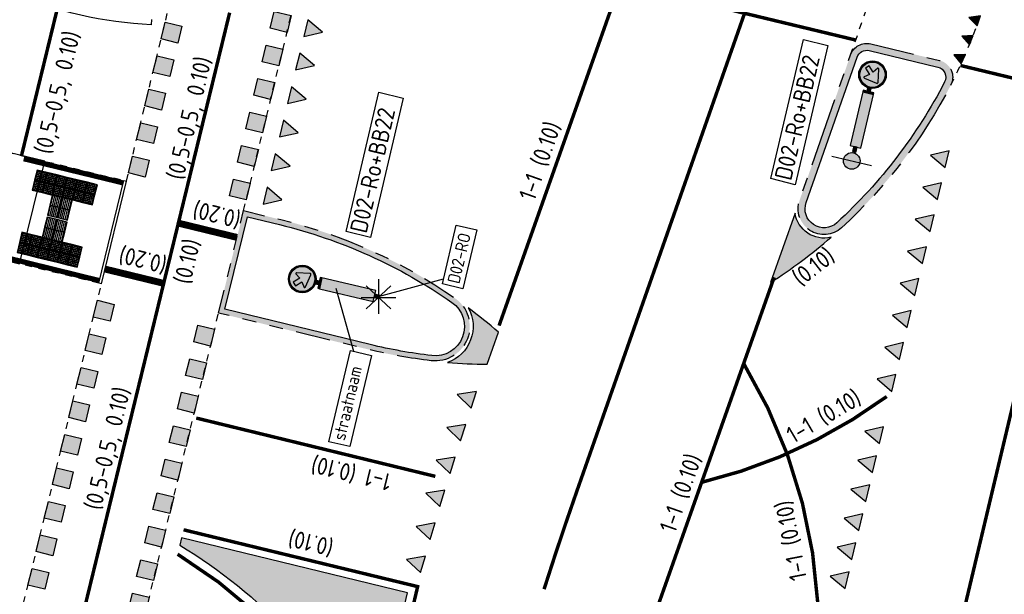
# Model space of a CAD drawing. Header units: metres. Extents: x 116958 to 118326, y 475500 to 477904.
# Tile 93 of 256: x 117500 to 117528, y 476384 to 476401. Entities that reach past the tile are written whole.
import ezdxf

# ---------------------------------------------------------------- set-up
doc = ezdxf.new("R2010")
doc.units = ezdxf.units.M
doc.header["$LTSCALE"] = 0.2
for name, pattern in [('200-03-03', [3, 1.5, -1.5]), ('200-05-05', [5, 2.5, -2.5]), ('200-1-1', [10, 5, -5]), ('200-1-3', [20, 5, -15]), ('MATGRENS', [2, 1, -1]), ('VH-TROTTOIRBAND_130-150', [15, 5, -2, 2, -2, 2, -2]), ('VH-TROTTOIRBAND_180-200', [20, 10, -2, 2, -2, 2, -2])]:
    doc.linetypes.add(name, pattern=pattern)
doc.layers.get('0').update_dxf_attribs({"color": 6})
for name, color, linetype in [('B-WE-IE-MEUBILAIR_WEGMEUBILAIR_LICHTMAST-G', 252, 'Continuous'), ('B-WE-IE-MEUBILAIR_WEGMEUBILAIR_VERKEERSBORD-G', 252, 'Continuous'), ('B-WE-VH-KANTOPSLUITING_TROTTOIRBAND_130X150_250-G', 252, 'Continuous'), ('N-WE-IE-MEUBILAIR_WEGMEUBILAIR_LICHTMAST-G', 2, 'Continuous'), ('N-WE-IE-MEUBILAIR_WEGMEUBILAIR_VERKEERSBORD-G', 7, 'Continuous'), ('N-WE-VH-GOOT_TEGEL-150', 251, 'Continuous'), ('N-WE-VH-KANTOPSLUITING_ACHTERKANTBAND-G', 251, 'Continuous'), ('N-WE-VH-KANTOPSLUITING_OPSLUITBAND_80X200-G', 251, 'Continuous'), ('N-WE-VH-KANTOPSLUITING_TROTTOIRBAND_130 150-WIT', 251, 'VH-TROTTOIRBAND_130-150'), ('N-WE-VH-KANTOPSLUITING_TROTTOIRBAND_180 200-WIT', 251, 'VH-TROTTOIRBAND_180-200'), ('N-WE-VH-KANTVERHARDING_TEGEL_GELEIDETEGEL', 1, 'Continuous'), ('N-WE-VH-KANTVERHARDING_TEGEL_NOPPENTEGEL', 1, 'Continuous'), ('N-WE-VH-MATERIAALGRENS-G', 251, 'MATGRENS'), ('N-WE-VW-MARKERING_DWARS_DRIEHOEK_3030-G', 1, 'Continuous'), ('N-WE-VW-MARKERING_DWARS_DRIEHOEK_5050-S', 1, 'Continuous'), ('N-WE-VW-MARKERING_DWARS_OVERSTEEK_BLOKSTREEP50-G', 1, 'Continuous'), ('N-WE-VW-MARKERING_DWARS_OVERSTEEK_VOETGANGERS-G', 1, '200-03-03'), ('N-WE-VW-MARKERING_DWARS_STOPSTREEP_020-G', 1, 'Continuous'), ('N-WE-VW-MARKERING_LANGS_STREEP_050_050_010-G', 1, '200-05-05'), ('N-WE-VW-MARKERING_LANGS_STREEP_100_100_010-G', 1, '200-1-1'), ('N-WE-VW-MARKERING_LANGS_STREEP_100_300_010-G', 1, '200-1-3'), ('N-WE-VW-MARKERING_LANGS_STREEP_GETROKKEN_010-G', 1, 'Continuous'), ('N-WE-VW-MARKERING_LANGS_STREEP_GETROKKEN_3X010-G', 1, 'Continuous'), ('N-WE-VW-MARKERING_TEKST-G', 7, 'Continuous'), ('N-WE-VW-MARKERING_VLAKKEN-V', 1, 'Continuous'), ('to-xx-bibcontour', 7, 'Continuous'), ('to-xx-bibkleur', 7, 'Continuous')]:
    doc.layers.add(name, color=color, linetype=linetype)
doc.styles.get("Standard").update_dxf_attribs({"font": 'isocp.shx'})

# ---------------------------------------------------------------- blocks, each defined once
blk = doc.blocks.new('blind_oud')
blk.add_lwpolyline([(9.925443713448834e-13, -8.32399253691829e-13), (-0.3000000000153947, -8.32434165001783e-13), (-0.2999999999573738, -0.3000000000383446), (5.902772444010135e-11, -0.3000000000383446)], close=True)
at = {"color": 8}
for centre in [(-0.2750000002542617, -0.02500000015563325), (-0.2750000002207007, -0.07500000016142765), (-0.2750000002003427, -0.1250000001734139), (-0.2750000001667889, -0.1750000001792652), (-0.2750000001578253, -0.2250000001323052), (-0.275000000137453, -0.2750000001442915), (-0.2250000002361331, -0.02500000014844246), (-0.2250000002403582, -0.07500000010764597), (-0.2250000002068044, -0.1250000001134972), (-0.2250000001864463, -0.1750000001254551), (-0.2250000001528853, -0.2250000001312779), (-0.2250000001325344, -0.2750000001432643), (-0.1750000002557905, -0.02500000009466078), (-0.1750000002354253, -0.0750000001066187), (-0.1750000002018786, -0.1250000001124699), (-0.1750000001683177, -0.1750000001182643), (-0.1750000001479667, -0.2250000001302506), (-0.175000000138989, -0.2750000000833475), (-0.1250000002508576, -0.02500000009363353), (-0.1250000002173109, -0.0750000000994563), (-0.1250000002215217, -0.1250000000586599), (-0.1250000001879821, -0.1750000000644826), (-0.1250000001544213, -0.2250000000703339), (-0.1250000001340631, -0.2750000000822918), (-0.07500000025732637, -0.0250000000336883), (-0.07500000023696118, -0.07500000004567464), (-0.07500000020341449, -0.1250000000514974), (-0.07500000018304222, -0.1750000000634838), (-0.0750000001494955, -0.2250000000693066), (-0.0750000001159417, -0.2750000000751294), (-0.02500000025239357, -0.02500000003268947), (-0.02500000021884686, -0.07500000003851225), (-0.02500000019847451, -0.1250000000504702), (-0.02500000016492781, -0.175000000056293), (-0.02500000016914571, -0.2250000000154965), (-0.02500000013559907, -0.2750000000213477)]:
    blk.add_circle(centre, 0.0125, dxfattribs=at)
blk = doc.blocks.new('blinden geleidetegel')
blk.add_lwpolyline([(0, 0), (-0.3000000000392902, 1.455191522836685e-10), (-0.300000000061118, -0.299999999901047), (1.455191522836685e-11, -0.3000000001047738)], close=True)
at = {"color": 41}
for points in [[(-0.275000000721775, -0.3000000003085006), (-0.2750000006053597, 2.328306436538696e-10)], [(-0.2250000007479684, -0.3000000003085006), (-0.2250000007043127, 2.037268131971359e-10)], [(-0.1750000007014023, -0.3000000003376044), (-0.1750000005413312, 2.037268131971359e-10)], [(-0.1250000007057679, -0.3000000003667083), (-0.1250000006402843, 2.037268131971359e-10)], [(-0.07500000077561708, -0.3000000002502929), (-0.07500000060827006, 2.037268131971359e-10)], [(-0.02500000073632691, -0.3000000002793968), (-0.02500000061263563, 1.746229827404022e-10)]]:
    blk.add_lwpolyline(points, dxfattribs=at)
blk = doc.blocks.new('Haaitnd')
blk.add_lwpolyline([(500, 0), (0, 0), (250, -500), (500, 0)])
blk.add_solid([(0, 0), (500, 0), (250, -500)])
blk = doc.blocks.new('CELQ211865')
for p, q in [((0.3540000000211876, -0.3358633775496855), (-0.3539999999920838, 0.3358633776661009)), ((0.3540000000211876, 0.3358633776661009), (-0.3539999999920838, -0.3358633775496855)), ((-0.0009999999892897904, 0.5256166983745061), (0, -0.4743833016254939)), ((-0.5, 0), (0.5, 0))]:
    blk.add_line(p, q)
blk = doc.blocks.new('Blok500')
blk.add_lwpolyline([(0, 500), (500, 500), (500, 0), (0, 0), (0, 500)])
blk.add_solid([(0, 500), (500, 500), (0, 0), (500, 0)])
blk = doc.blocks.new('Symblm')
h = blk.add_hatch(color=256)
edge = h.paths.add_edge_path()
edge.add_arc((0, 0), 241.1167899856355, 0, 360)
blk.add_line((-590.4664000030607, 0), (590.4664000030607, 0))
blk.add_circle((0, 0), 241.1167899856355)
blk = doc.blocks.new('D02ro_BB22')
at = {"layer": 'to-xx-bibkleur'}
h = blk.add_hatch(color=150, dxfattribs=at)
h.dxf.hatch_style = 1
h.paths.add_polyline_path([(0.2000096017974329, 1.149910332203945, 1), (-0.1999903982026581, 1.149910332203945, 1)])
h.paths.add_polyline_path([(-0.1899903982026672, 1.149910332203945, -1), (0.190009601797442, 1.149910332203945, -1)], flags=16)
h.paths.add_polyline_path([(-0.1833237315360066, 1.149910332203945, -1), (0.1833429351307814, 1.149910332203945, -1)], flags=0)
h.paths.add_polyline_path([(-0.01866428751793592, 1.005610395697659), (-0.01866428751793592, 1.132804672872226, 0.2226689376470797), (-0.04935049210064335, 1.182804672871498), (-0.03917649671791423, 1.140043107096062), (-0.03944257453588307, 1.137033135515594), (-0.04085942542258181, 1.134731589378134), (-0.04227627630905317, 1.132430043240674), (-0.04714544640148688, 1.132253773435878), (-0.1342483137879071, 1.19698322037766), (-0.1369922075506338, 1.200259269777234), (-0.1374345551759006, 1.202118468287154), (-0.1369922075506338, 1.203977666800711), (-0.1342483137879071, 1.207253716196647), (-0.04714544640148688, 1.271983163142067), (-0.04227627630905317, 1.271806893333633), (-0.04085942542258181, 1.269505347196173), (-0.03944257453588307, 1.267203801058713), (-0.03917649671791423, 1.264193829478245), (-0.04935049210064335, 1.221432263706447, -0.2812638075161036), (0.0006495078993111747, 1.186690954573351, -0.2812638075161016), (0.0506495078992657, 1.221432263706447), (0.04047551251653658, 1.264193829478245), (0.04074159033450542, 1.267203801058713), (0.04215844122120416, 1.269505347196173), (0.04357529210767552, 1.271806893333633), (0.04844446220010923, 1.271983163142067), (0.1355473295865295, 1.207253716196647), (0.1382912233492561, 1.203977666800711), (0.138733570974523, 1.202118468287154), (0.1382912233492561, 1.200259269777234), (0.1355473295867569, 1.19698322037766), (0.04844446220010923, 1.132253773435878), (0.04357529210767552, 1.132430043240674), (0.04215844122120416, 1.134731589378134), (0.04074159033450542, 1.137033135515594), (0.04047551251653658, 1.140043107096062), (0.0506495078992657, 1.182804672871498, 0.2226689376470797), (0.01996330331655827, 1.132804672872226), (0.01996330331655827, 1.005610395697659)], flags=0)
h = blk.add_hatch(color=255, dxfattribs=at)
h.paths.add_polyline_path([(-0.1121730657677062, 1.093688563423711), (-0.1121644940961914, 1.088958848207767), (-0.1121559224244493, 1.084229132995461), (-0.1053869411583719, 1.077484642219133), (-0.1013304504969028, 1.076140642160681), (0.08656803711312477, 1.042697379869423), (0.09467612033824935, 1.042712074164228), (0.1006814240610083, 1.045728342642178), (0.1036969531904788, 1.051734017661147), (0.103710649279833, 1.05984210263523), (0.070244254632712, 1.247736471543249), (0.06889975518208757, 1.251792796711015), (0.0621544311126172, 1.25856094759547), (0.05742471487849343, 1.258568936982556), (0.05269499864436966, 1.258576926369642), (0.002576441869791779, 1.188391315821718), (-0.07455331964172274, 1.26553544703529), (-0.1191472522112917, 1.220936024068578), (-0.0419936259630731, 1.143815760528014)], flags=0)
edge = h.paths.add_edge_path(flags=16)
edge.add_arc((9.601797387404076e-06, 1.149999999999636), 0.1831505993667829, 0, 360)
edge = h.paths.add_edge_path()
edge.add_arc((9.601797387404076e-06, 1.149999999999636), 0.1902285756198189, 0, 360)
h = blk.add_hatch(color=150, dxfattribs=at)
h.dxf.hatch_style = 1
h.paths.add_polyline_path([(-0.1831409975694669, 1.149999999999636, 1), (0.1831602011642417, 1.149999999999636, 1)])
h.paths.add_polyline_path([(0.103710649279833, 1.05984210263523), (0.1036969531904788, 1.051734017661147), (0.1006814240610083, 1.045728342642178), (0.09467612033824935, 1.042712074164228), (0.08656803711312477, 1.042697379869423), (-0.1013304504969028, 1.076140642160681), (-0.1053869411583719, 1.077484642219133), (-0.1121559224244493, 1.084229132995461), (-0.1121644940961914, 1.088958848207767), (-0.1121730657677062, 1.093688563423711), (-0.0419936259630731, 1.143815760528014), (-0.1191472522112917, 1.220936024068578), (-0.07455331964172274, 1.26553544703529), (0.002576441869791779, 1.188391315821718), (0.05269499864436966, 1.258576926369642), (0.05742471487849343, 1.258568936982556), (0.0621544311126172, 1.25856094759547), (0.06889975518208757, 1.251792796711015), (0.070244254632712, 1.247736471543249)], flags=16)
for color, points in [(250, [(-0.0800109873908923, 0.874999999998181), (0.07998901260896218, 0.874999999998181), (0.07998901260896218, 0.8999999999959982), (-0.0800109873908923, 0.8999999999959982)]), (50, [(-0.0800109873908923, 0.07500000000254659), (0.07998901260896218, 0.07500000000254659), (0.07998901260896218, 0.874999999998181), (-0.0800109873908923, 0.874999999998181)]), (253, [(-0.02501098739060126, 0.8999999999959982), (0.02503019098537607, 0.8999999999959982), (0.02503019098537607, 0.9499999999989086), (-0.02501098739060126, 0.9499999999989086)]), (253, [(-0.02501098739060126, 1.818989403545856e-12), (0.02498901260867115, 1.818989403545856e-12), (0.02498901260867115, 0.07500000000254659), (-0.02501098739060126, 0.07500000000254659)])]:
    blk.add_hatch(color=color, dxfattribs=at).paths.add_polyline_path(points)
at = {"layer": 'to-xx-bibcontour', "color": 7}
for points in [[(-0.1121730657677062, 1.093688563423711), (-0.1121644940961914, 1.088958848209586), (-0.1121559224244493, 1.084229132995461), (-0.1053869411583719, 1.077484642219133), (-0.1013304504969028, 1.076140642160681), (0.08656803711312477, 1.042697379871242), (0.09467612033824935, 1.042712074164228), (0.1006814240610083, 1.045728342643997), (0.1036969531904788, 1.051734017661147), (0.103710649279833, 1.059842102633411), (0.070244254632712, 1.247736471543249), (0.06889975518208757, 1.251792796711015), (0.0621544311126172, 1.25856094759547), (0.05742471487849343, 1.258568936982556), (0.05269499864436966, 1.258576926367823), (0.002576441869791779, 1.188391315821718), (-0.07455331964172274, 1.26553544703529), (-0.1191472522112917, 1.220936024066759), (-0.0419936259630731, 1.143815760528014)], [(-0.0800109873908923, 0.874999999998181), (0.07998901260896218, 0.874999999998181), (0.07998901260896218, 0.8999999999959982), (-0.0800109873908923, 0.8999999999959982)], [(-0.0800109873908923, 0.07500000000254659), (0.07998901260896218, 0.07500000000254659), (0.07998901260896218, 0.874999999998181), (-0.0800109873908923, 0.874999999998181)], [(-0.02501098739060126, 0.8999999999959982), (0.02503019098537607, 0.8999999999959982), (0.02503019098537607, 0.9499999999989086), (-0.02501098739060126, 0.9499999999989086)], [(-0.02501098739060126, 1.818989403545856e-12), (0.02498901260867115, 1.818989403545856e-12), (0.02498901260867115, 0.07500000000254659), (-0.02501098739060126, 0.07500000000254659)]]:
    blk.add_lwpolyline(points, close=True, dxfattribs=at)
for radius in [0.2, 0.1902285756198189, 0.1831505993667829]:
    blk.add_circle((9.601797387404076e-06, 1.149999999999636), radius, dxfattribs=at)
at = {"layer": 'to-xx-bibkleur', "color": 255}
blk.add_lwpolyline([(-0.1121730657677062, 1.093688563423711), (-0.1121644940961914, 1.088958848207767), (-0.1121559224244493, 1.084229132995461), (-0.1053869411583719, 1.077484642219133), (-0.1013304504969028, 1.076140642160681), (0.08656803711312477, 1.042697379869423), (0.09467612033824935, 1.042712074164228), (0.1006814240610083, 1.045728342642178), (0.1036969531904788, 1.051734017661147), (0.103710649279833, 1.05984210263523), (0.070244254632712, 1.247736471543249), (0.06889975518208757, 1.251792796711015), (0.0621544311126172, 1.25856094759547), (0.05742471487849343, 1.258568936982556), (0.05269499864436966, 1.258576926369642), (0.002576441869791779, 1.188391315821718), (-0.07455331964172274, 1.26553544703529), (-0.1191472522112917, 1.220936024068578), (-0.0419936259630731, 1.143815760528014)], close=True, dxfattribs=at)
at = {"layer": 'to-xx-bibkleur', "color": 250}
for points in [[(-0.0800109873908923, 0.874999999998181), (0.07998901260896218, 0.874999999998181), (0.07998901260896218, 0.8999999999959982), (-0.0800109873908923, 0.8999999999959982)], [(-0.0800109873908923, 0.07500000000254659), (0.07998901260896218, 0.07500000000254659), (0.07998901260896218, 0.874999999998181), (-0.0800109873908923, 0.874999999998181)], [(-0.02501098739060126, 0.8999999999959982), (0.02503019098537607, 0.8999999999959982), (0.02503019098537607, 0.9499999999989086), (-0.02501098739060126, 0.9499999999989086)], [(-0.02501098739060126, 1.818989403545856e-12), (0.02498901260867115, 1.818989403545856e-12), (0.02498901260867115, 0.07500000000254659), (-0.02501098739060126, 0.07500000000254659)]]:
    blk.add_lwpolyline(points, close=True, dxfattribs=at)
at = {"layer": 'to-xx-bibkleur', "color": 150}
blk.add_circle((9.601797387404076e-06, 1.149999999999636), 0.2, dxfattribs=at)
at = {"layer": 'to-xx-bibkleur', "color": 255}
for radius in [0.1902285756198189, 0.1831505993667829]:
    blk.add_circle((9.601797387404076e-06, 1.149999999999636), radius, dxfattribs=at)

msp = doc.modelspace()

# ---------------------------------------------------------------- hatches: boundary and pattern name
at = {"layer": 'N-WE-VH-KANTOPSLUITING_ACHTERKANTBAND-G'}
h = msp.add_hatch(color=252, dxfattribs=at)
h.dxf.hatch_style = 1
edge = h.paths.add_edge_path()
edge.add_line((117522.3705739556, 476395.3462604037), (117522.5592977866, 476395.2800537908))
edge.add_line((117522.5592977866, 476395.2800537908), (117524.0369407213, 476399.4921169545))
edge.add_arc((117524.320026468, 476399.3928070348), 0.3000000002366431, 76.43659351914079, 160.6685096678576, ccw=False)
edge.add_line((117524.3903828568, 476399.6844403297), (117526.3772679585, 476399.205105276))
edge.add_line((117526.3772679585, 476399.205105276), (117526.4241869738, 476399.3995239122))
edge.add_line((117526.4241869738, 476399.3995239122), (117524.4372871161, 476399.8788625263))
edge.add_arc((117524.3200264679, 476399.3928070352), 0.4999999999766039, 76.4365934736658, 160.6685097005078)
edge.add_line((117523.8482168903, 476399.5583235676), (117522.3705739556, 476395.3462604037))
h = msp.add_hatch(color=252, dxfattribs=at)
h.dxf.hatch_style = 1
edge = h.paths.add_edge_path()
edge.add_arc((117523.078288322, 476395.0979856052), 0.5499999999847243, 160.6685096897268, 312.5864181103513, ccw=False)
edge.add_line((117522.5592977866, 476395.2800537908), (117522.3705739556, 476395.3462604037))
edge.add_arc((117523.078288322, 476395.0979856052), 0.7500000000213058, 160.6685096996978, 312.5864181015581)
edge.add_arc((117513.4352925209, 476405.5896552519), 14.99999999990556, 312.5864181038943, 332.5853721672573)
edge.add_arc((117526.3069115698, 476398.9134719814), 0.4999999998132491, 332.5853721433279, 436.4365935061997)
edge.add_line((117526.4241722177, 476399.3995274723), (117526.3772679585, 476399.205105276))
edge.add_arc((117526.3069115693, 476398.9134719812), 0.3000000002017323, -27.414627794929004, 76.43659343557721, ccw=False)
edge.add_arc((117513.435292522, 476405.5896552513), 14.79999999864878, 312.58641810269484, 332.58537216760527, ccw=False)
at = {"layer": 'N-WE-VH-KANTOPSLUITING_TROTTOIRBAND_130 150-WIT'}
h = msp.add_hatch(color=252, dxfattribs=at)
h.dxf.hatch_style = 1
edge = h.paths.add_edge_path()
edge.add_line((117507.3334991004, 476394.7829240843), (117506.2542805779, 476395.045223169))
edge.add_line((117506.2542805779, 476395.045223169), (117505.5306257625, 476392.07445598))
edge.add_line((117505.5306257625, 476392.07445598), (117509.8929319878, 476391.0139329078))
edge.add_arc((117513.4352925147, 476405.5896552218), 14.99999996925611, 256.3401444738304, 263.3246303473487)
edge.add_arc((117511.8078795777, 476391.6845652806), 0.9999999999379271, 263.324630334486, 415.0656162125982)
edge.add_arc((117503.7909482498, 476380.2072479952), 14.99999999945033, 55.06561621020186, 76.33939635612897)
edge = h.paths.add_edge_path(flags=16)
edge.add_line((117509.9283555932, 476391.1596901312), (117505.711804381, 476392.1844451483))
edge.add_line((117505.711804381, 476392.1844451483), (117506.3645366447, 476394.8640591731))
edge.add_line((117506.3645366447, 476394.8640591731), (117507.2980735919, 476394.6371673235))
edge.add_arc((117503.7909482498, 476380.2072479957), 14.84999999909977, 55.06561620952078, 76.33939635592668, ccw=False)
edge.add_arc((117511.8078795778, 476391.6845652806), 0.849999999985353, -96.67536967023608, 55.06561621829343, ccw=False)
edge.add_arc((117513.4352925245, 476405.5896552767), 14.85000002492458, 256.3401444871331, 263.3246303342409, ccw=False)
h.paths.add_polyline_path([(117510.5250276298, 476392.6211018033), (117510.5255024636, 476392.6206512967), (117510.52502853, 476392.6202016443)], flags=0)
at = {"layer": 'N-WE-VW-MARKERING_VLAKKEN-V'}
h = msp.add_hatch(color=256, dxfattribs=at)
edge = h.paths.add_edge_path()
edge.add_line((117522.2376226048, 476394.9723625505), (117521.5256097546, 476392.9584729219))
edge.add_arc((117513.435292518, 476405.589655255), 15.00000000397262, 302.6397064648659, 311.0187897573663)
edge.add_arc((117523.0782883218, 476395.097985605), 0.8499999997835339, 188.4989814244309, 283.7200662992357, ccw=False)
h = msp.add_hatch(color=256, dxfattribs=at)
edge = h.paths.add_edge_path()
edge.add_arc((117511.8078795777, 476391.6845652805), 1.100000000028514, -71.13380372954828, 29.52405027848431, ccw=False)
edge.add_arc((117513.4352925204, 476405.589655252), 15.00000000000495, 265.1365574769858, 269.5469847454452)
edge.add_line((117513.3166946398, 476390.5901241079), (117513.6443823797, 476391.5169710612))
edge.add_arc((117503.7909482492, 476380.2072479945), 15.00000000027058, 48.93645819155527, 53.25368907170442)
h = msp.add_hatch(color=256, dxfattribs=at)
h.dxf.hatch_style = 1
edge = h.paths.add_edge_path()
edge.add_line((117504.4564504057, 476385.5520885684), (117504.4059191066, 476385.3446461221))
edge.add_arc((117496.4973330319, 476372.3055983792), 15.24999999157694, 28.08089394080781, 58.76189184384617, ccw=False)
edge.add_line((117509.9521622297, 476379.4840432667), (117511.007050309, 476383.9622163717))
edge.add_line((117511.007050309, 476383.9622163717), (117504.4564504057, 476385.5520885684))

# ---------------------------------------------------------------- linework, layer by layer
at = {"layer": 'B-WE-IE-MEUBILAIR_WEGMEUBILAIR_VERKEERSBORD-G'}
for points in [[(117512.0168633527, 476392.9164929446), (117512.419146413, 476394.6248420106), (117513.0104618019, 476394.485598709), (117512.6081787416, 476392.777249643)], [(117509.3517745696, 476390.9871488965), (117509.9610587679, 476390.8436742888), (117509.3385029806, 476388.1999074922), (117508.7292187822, 476388.3433820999)]]:
    msp.add_lwpolyline(points, close=True, dxfattribs=at)
at = {"layer": 'B-WE-IE-MEUBILAIR_WEGMEUBILAIR_VERKEERSBORD-G', "flags": 128}
for points in [[(117510.1652907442, 476392.5539659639), (117512.0523494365, 476393.0671893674)], [(117508.9243463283, 476392.7974435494), (117509.4384775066, 476390.966732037)]]:
    msp.add_lwpolyline(points, dxfattribs=at)
at = {"layer": 'B-WE-VH-KANTOPSLUITING_TROTTOIRBAND_130X150_250-G', "flags": 128}
msp.add_lwpolyline([(117444.091, 476407.175), (117496.7065336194, 476394.2559820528), (117499.761, 476393.506), (117500, 476394.4797037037), (117500.49, 476396.476), (117498.9563032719, 476396.8496659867), (117452.039, 476408.233), (117444.869, 476410.15)], dxfattribs=at)
at = {"layer": 'N-WE-IE-MEUBILAIR_WEGMEUBILAIR_VERKEERSBORD-G'}
for points in [[(117521.5341410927, 476395.9714932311), (117522.4782175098, 476400.00905772), (117523.1873822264, 476399.8342547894), (117522.2433058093, 476395.7966903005)], [(117509.2275358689, 476394.4415779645), (117510.171612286, 476398.4791424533), (117510.8807770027, 476398.3043395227), (117509.9367005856, 476394.2667750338)]]:
    msp.add_lwpolyline(points, close=True, dxfattribs=at)
at = {"layer": 'N-WE-VH-GOOT_TEGEL-150', "flags": 128}
msp.add_lwpolyline([(117503.5818064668, 476400.5815866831), (117503.5740791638, 476400.4317858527, -0.08489232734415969), (117499.5773836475, 476401.3293724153)], format="xyb", dxfattribs=at)
at = {"layer": 'N-WE-VH-KANTOPSLUITING_ACHTERKANTBAND-G', "flags": 128}
for points in [[(117522.5592977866, 476395.2800537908), (117524.0369407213, 476399.4921169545, -0.3850255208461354), (117524.3903828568, 476399.6844403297), (117526.3772679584, 476399.2051052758, -0.4869292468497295), (117526.5732209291, 476398.7753440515, -0.08748406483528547), (117523.4504741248, 476394.6930439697, -0.7807089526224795)], [(117509.9283555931, 476391.1596901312), (117505.711804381, 476392.1844451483), (117506.3645366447, 476394.864059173), (117507.2980735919, 476394.6371673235, -0.09309190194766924), (117512.2946218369, 476392.3814024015, -0.7794672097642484), (117511.7090723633, 476390.8403276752, -0.03048500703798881)]]:
    msp.add_lwpolyline(points, format="xyb", close=True, dxfattribs=at)
msp.add_lwpolyline([(117502.1341756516, 476392.9197516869), (117502.056498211, 476392.9388327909), (117502.7826087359, 476395.9196812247), (117502.860349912, 476395.900816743)], dxfattribs=at)
at = {"layer": 'N-WE-VH-KANTOPSLUITING_OPSLUITBAND_80X200-G', "flags": 128}
msp.add_lwpolyline([(117502.1341887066, 476392.9197484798), (117502.8606529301, 476395.902048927)], dxfattribs=at)
at = {"layer": 'N-WE-VH-KANTOPSLUITING_TROTTOIRBAND_130 150-WIT', "flags": 128}
msp.add_lwpolyline([(117511.691635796, 476390.6913445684, -0.03048500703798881), (117509.8929319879, 476391.0139329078), (117505.5305464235, 476392.0741302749), (117506.2542805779, 476395.0452231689), (117507.3334991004, 476394.7829240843, -0.09309190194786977), (117512.3805175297, 476392.5043736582, -0.7794672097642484)], format="xyb", close=True, dxfattribs=at)
at = {"layer": 'N-WE-VH-KANTOPSLUITING_TROTTOIRBAND_180 200-WIT', "flags": 128}
msp.add_lwpolyline([(117523.8482168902, 476399.5583235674, -0.3850255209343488), (117524.4372871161, 476399.8788625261), (117526.4241722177, 476399.3995274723, -0.4869292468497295), (117526.7507605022, 476398.683258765, -0.08748406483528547), (117523.5858144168, 476394.5457924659, -0.7807089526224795), (117522.3705739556, 476395.3462604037), (117523.8482169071, 476399.5583236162)], format="xyb", dxfattribs=at)
at = {"layer": 'N-WE-VH-MATERIAALGRENS-G'}
for p, q in [((117523.8482168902, 476399.5583235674), (117525.9724611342, 476405.7028748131)), ((117506.2542805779, 476395.0452231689), (117507.9033069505, 476401.8148505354)), ((117502.8606529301, 476395.902048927), (117504.0933590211, 476400.9625870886)), ((117499.3813244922, 476396.7461148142), (117502.7826087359, 476395.9196812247)), ((117502.056498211, 476392.9388327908), (117498.6573764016, 476393.776979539)), ((117499.5951544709, 476382.4964369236), (117502.1341887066, 476392.9197484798)), ((117502.5395208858, 476379.795291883), (117505.5305464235, 476392.0741302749))]:
    msp.add_line(p, q, dxfattribs=at)
msp.add_arc((117513.4352925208, 476405.589655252), 15, 332.5853721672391, 346.6155920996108, dxfattribs=at)
at = {"layer": 'N-WE-VW-MARKERING_DWARS_OVERSTEEK_VOETGANGERS-G', "const_width": 0.15}
for points in [[(117499.8833916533, 476396.5481068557), (117502.7650364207, 476395.8475428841)], [(117499.1270586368, 476393.7423548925), (117502.0750708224, 476393.0150775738)]]:
    msp.add_lwpolyline(points, dxfattribs=at)
at = {"layer": 'N-WE-VW-MARKERING_DWARS_STOPSTREEP_020-G', "const_width": 0.2, "flags": 128}
for points in [[(117506.0647444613, 476394.267134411), (117504.3644623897, 476394.6813093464)], [(117503.9392067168, 476392.9355383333), (117502.2389246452, 476393.3497132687)]]:
    msp.add_lwpolyline(points, dxfattribs=at)
at = {"layer": 'N-WE-VW-MARKERING_LANGS_STREEP_050_050_010-G', "const_width": 0.1, "flags": 128}
for points in [[(117511.461266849, 476403.0092405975), (117523.9994038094, 476399.9892861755)], [(117500.8460292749, 476400.8566498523), (117499.8186335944, 476396.6389575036)], [(117505.851035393, 476400.7840287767), (117504.5598461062, 476395.4834038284)], [(117527.0311716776, 476399.2530891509), (117533.8909951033, 476397.5981601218)], [(117503.8345098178, 476392.5057338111), (117501.2483176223, 476381.8888281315)]]:
    msp.add_lwpolyline(points, dxfattribs=at)
at = {"layer": 'N-WE-VW-MARKERING_LANGS_STREEP_100_100_010-G', "const_width": 0.1, "flags": 128}
for points in [[(117513.6595354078, 476391.709831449), (117517.1684481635, 476401.6346003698)], [(117517.9972556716, 476382.8287143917), (117521.6326397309, 476393.1112005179)], [(117504.8819676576, 476389.0294303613), (117511.8112380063, 476387.3385664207)]]:
    msp.add_lwpolyline(points, dxfattribs=at)
at = {"layer": 'N-WE-VW-MARKERING_LANGS_STREEP_100_100_010-G', "extrusion": (0, 0, -1), "const_width": 0.1, "flags": 128}
msp.add_lwpolyline([(-117520.7490541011, 476390.6120266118, 0.1985784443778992), (-117522.4916226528, 476379.2825605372)], format="xyb", dxfattribs=at)
at = {"layer": 'N-WE-VW-MARKERING_LANGS_STREEP_100_100_010-G', "const_width": 0.1, "flags": 128}
msp.add_lwpolyline([(117519.5305388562, 476387.1655225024, 0.09952107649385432), (117524.8945136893, 476389.6530565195)], format="xyb", dxfattribs=at)
at = {"layer": 'N-WE-VW-MARKERING_LANGS_STREEP_100_300_010-G', "flags": 128}
msp.add_lwpolyline([(117514.9642241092, 476384.0678893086, 0.1, 0.1, -0.007478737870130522), (117515.9121240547, 476386.9050583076, 0.1, 0.1, 0), (117520.7683445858, 476400.7478527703, 0, 0, 0)], format="xyseb", dxfattribs=at)
at = {"layer": 'N-WE-VW-MARKERING_LANGS_STREEP_100_300_010-G', "const_width": 0.1, "flags": 128}
msp.add_lwpolyline([(117530.6714686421, 476398.3235666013), (117507.7747230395, 476302.0969375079, -0.01549513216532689), (117503.7168531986, 476287.1275011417), (117498.7499774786, 476270.8476457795)], format="xyb", dxfattribs=at)
at = {"layer": 'N-WE-VW-MARKERING_LANGS_STREEP_GETROKKEN_010-G', "const_width": 0.1, "flags": 128}
msp.add_lwpolyline([(117503.8345098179, 476392.5057338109), (117504.5598461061, 476395.4834038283)], dxfattribs=at)
at = {"layer": 'N-WE-VW-MARKERING_LANGS_STREEP_GETROKKEN_010-G', "flags": 128}
msp.add_lwpolyline([(117512.7650433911, 476392.2266330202, -0.469806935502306), (117512.1635746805, 476390.6436613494, 0.01924649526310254), (117513.3166946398, 476390.5901241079), (117513.6443823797, 476391.5169710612, 0.01883970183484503)], format="xyb", close=True, dxfattribs=at)
at = {"layer": 'N-WE-VW-MARKERING_LANGS_STREEP_GETROKKEN_010-G', "const_width": 0.1, "flags": 128}
msp.add_lwpolyline([(117504.3419628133, 476385.0820910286, -0.1447870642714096), (117510.0309061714, 476378.7546541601), (117511.3000417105, 476384.1423429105), (117504.5142335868, 476385.7893016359)], format="xyb", dxfattribs=at)
at = {"layer": 'N-WE-VW-MARKERING_LANGS_STREEP_GETROKKEN_3X010-G'}
for points in [[(117522.2376226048, 476394.9723625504), (117521.5256097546, 476392.9584729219, 0.03657694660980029), (117523.2798899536, 476394.2722394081, -0.4411624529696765)], [(117504.4059191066, 476385.3446461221, -0.1346766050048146), (117509.9521622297, 476379.4840432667), (117511.007050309, 476383.9622163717), (117504.4564504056, 476385.5520885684), (117504.4059191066, 476385.3446461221, -0.1460291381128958)]]:
    msp.add_lwpolyline(points, format="xyb", close=True, dxfattribs=at)

# ---------------------------------------------------------------- block references
at = {"layer": 'B-WE-IE-MEUBILAIR_WEGMEUBILAIR_LICHTMAST-G'}
msp.add_blockref('CELQ211865', (117510.1657907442, 476392.5283492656), dxfattribs=at)
at = {"layer": 'N-WE-IE-MEUBILAIR_WEGMEUBILAIR_LICHTMAST-G', "xscale": 0.001, "yscale": 0.001, "zscale": 0.001, "rotation": 346.7493564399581}
msp.add_blockref('Symblm', (117523.8814369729, 476396.4856863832), dxfattribs=at)
at = {"layer": 'N-WE-IE-MEUBILAIR_WEGMEUBILAIR_VERKEERSBORD-G', "xscale": 2, "yscale": 2, "zscale": 2}
for p, rotation in [((117523.955159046, 476396.7464237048), 346.7493564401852), ((117510.1937031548, 476392.5348333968), 76.74935644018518)]:
    msp.add_blockref('D02ro_BB22', p, dxfattribs=dict(at, rotation=rotation))
at = {"layer": 'N-WE-VH-KANTVERHARDING_TEGEL_GELEIDETEGEL'}
for p, rotation in [((117501.0023843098, 476395.4243851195), 346.3186786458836), ((117500.9314278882, 476395.1328972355), 346.3186786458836), ((117501.2938721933, 476395.3534286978), 346.3186786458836), ((117501.2229157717, 476395.0619408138), 346.3186786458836), ((117500.8498105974, 476394.7820749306), 346.173396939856), ((117501.1411176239, 476394.7103796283), 346.173396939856), ((117500.7781152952, 476394.4907679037), 346.173396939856), ((117501.0694223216, 476394.4190726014), 346.173396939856)]:
    msp.add_blockref('blinden geleidetegel', p, dxfattribs=dict(at, rotation=rotation))
at = {"layer": 'N-WE-VH-KANTVERHARDING_TEGEL_NOPPENTEGEL'}
for p, rotation in [((117500.1983341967, 476395.9296320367), 166.3186786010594), ((117500.4898220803, 476395.858675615), 166.3186786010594), ((117500.7813099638, 476395.7877191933), 166.3186786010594), ((117500.1273777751, 476395.6381441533), 166.3186786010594), ((117500.4188656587, 476395.5671877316), 166.3186786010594), ((117500.7103535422, 476395.4962313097), 166.3186786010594), ((117501.0727978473, 476395.7167627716), 166.3186786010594), ((117501.3642857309, 476395.6458063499), 166.3186786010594), ((117501.6557736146, 476395.5748499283), 166.3186786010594), ((117501.0018414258, 476395.4252748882), 166.3186786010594), ((117501.2933293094, 476395.3543184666), 166.3186786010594), ((117501.5848171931, 476395.283362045), 166.3186786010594), ((117499.7602629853, 476394.1241309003), 166.1733968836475), ((117500.0515700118, 476394.0524355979), 166.1733968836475), ((117499.6885676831, 476393.832823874), 166.1733968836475), ((117499.9798747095, 476393.7611285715), 166.1733968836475), ((117500.3428770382, 476393.9807402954), 166.1733968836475), ((117500.6341840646, 476393.9090449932), 166.1733968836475), ((117500.9254910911, 476393.8373496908), 166.1733968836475), ((117501.2167981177, 476393.7656543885), 166.1733968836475), ((117500.2711817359, 476393.6894332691), 166.1733968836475), ((117500.5624887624, 476393.6177379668), 166.1733968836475), ((117500.8537957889, 476393.5460426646), 166.1733968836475), ((117501.1451028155, 476393.4743473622), 166.1733968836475)]:
    msp.add_blockref('blind_oud', p, dxfattribs=dict(at, rotation=rotation))
at = {"layer": 'N-WE-VW-MARKERING_DWARS_DRIEHOEK_3030-G', "xscale": 0.0005999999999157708, "yscale": 0.0005999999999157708, "zscale": 0.0005999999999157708}
for p, rotation in [((117527.6112917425, 476400.6895483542), 250.5499190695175), ((117527.4048683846, 476400.1260529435), 248.0654968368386), ((117527.1749584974, 476399.5712186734), 245.7722356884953)]:
    msp.add_blockref('Haaitnd', p, dxfattribs=dict(at, rotation=rotation))
at = {"layer": 'N-WE-VW-MARKERING_DWARS_DRIEHOEK_5050-S'}
for p, xscale, yscale, zscale, rotation in [((117507.9993402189, 476400.0945316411), 0.001, 0.001, 0.001, 76.36202050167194), ((117507.7635538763, 476399.122726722), 0.001, 0.001, 0.001, 76.36202050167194), ((117507.5277675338, 476398.150921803), 0.001, 0.001, 0.001, 76.36202050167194), ((117507.2919811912, 476397.1791168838), 0.001, 0.001, 0.001, 76.36202050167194), ((117526.706477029, 476396.7800521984), 0.001, 0.001, 0.001, 256.6155920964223), ((117507.0561948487, 476396.2073119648), 0.001, 0.001, 0.001, 76.36202050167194), ((117526.4858434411, 476395.8528101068), 0.001, 0.001, 0.001, 256.6155920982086), ((117526.4858434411, 476395.8528101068), 0.001, 0.001, 0.001, 256.6155920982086), ((117506.8204085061, 476395.2355070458), 0.001, 0.001, 0.001, 76.36202050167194), ((117526.2652098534, 476394.9255680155), 0.001, 0.001, 0.001, 256.6155921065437), ((117526.0445762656, 476393.9983259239), 0.001, 0.001, 0.001, 256.6155920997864), ((117525.8239471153, 476393.0711024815), 0.001, 0.001, 0.001, 256.6155920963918), ((117525.6033135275, 476392.1438603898), 0.001, 0.001, 0.001, 256.6155920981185), ((117525.3826799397, 476391.2166182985), 0.001, 0.001, 0.001, 256.6155921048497), ((117525.162046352, 476390.2893762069), 0.001, 0.001, 0.001, 256.6155920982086), ((117513.0011107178, 476389.7962795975), 0.001, 0.001, 0.001, 252.1670828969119), ((117512.6950923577, 476388.8450219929), 0.001, 0.001, 0.001, 252.1670828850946), ((117524.8019784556, 476388.7761428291), 0.001, 0.001, 0.001, 256.6155920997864), ((117512.3898113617, 476387.8943247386), 0.0009999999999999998, 0.0009999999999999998, 0.0009999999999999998, 252.4889620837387), ((117524.6019107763, 476387.9353317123), 0.001, 0.001, 0.001, 256.6155920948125), ((117524.401843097, 476387.0945205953), 0.001, 0.001, 0.001, 256.6155921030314), ((117512.0920008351, 476386.9424217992), 0.001, 0.001, 0.001, 253.042251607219), ((117524.2017754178, 476386.2537094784), 0.001, 0.001, 0.001, 256.6155921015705), ((117511.8032557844, 476385.9872188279), 0.0009999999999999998, 0.0009999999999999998, 0.0009999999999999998, 253.5957866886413), ((117524.0017077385, 476385.4128983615), 0.001, 0.001, 0.001, 256.6155920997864), ((117511.5236679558, 476385.0289796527), 0.0009999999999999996, 0.0009999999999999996, 0.0009999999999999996, 254.1494641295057), ((117523.8016400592, 476384.5720872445), 0.001, 0.001, 0.001, 256.6155920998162)]:
    msp.add_blockref('Haaitnd', p, dxfattribs=dict(at, xscale=xscale, yscale=yscale, zscale=zscale, rotation=rotation))
at = {"layer": 'N-WE-VW-MARKERING_DWARS_OVERSTEEK_BLOKSTREEP50-G'}
for p, xscale, yscale, zscale, rotation in [((117507.5134377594, 476400.2124248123), 0.001, 0.001, 0.001, 76.36202050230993), ((117504.3501856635, 476399.9042848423), 0.001, 0.001, 0.001, 76.30983390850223), ((117507.2763239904, 476399.2409432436), 0.001, 0.001, 0.001, 76.3098339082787), ((117504.1135142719, 476398.9326950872), 0.001, 0.001, 0.001, 76.30983390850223), ((117507.039652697, 476398.2693538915), 0.001, 0.001, 0.001, 76.30983391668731), ((117503.8768428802, 476397.9611053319), 0.001, 0.001, 0.001, 76.30983390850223), ((117506.8029814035, 476397.2977645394), 0.001, 0.001, 0.001, 76.30983390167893), ((117503.6401714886, 476396.9895155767), 0.001, 0.001, 0.001, 76.30983390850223), ((117506.56631011, 476396.326175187), 0.001, 0.001, 0.001, 76.30983391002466), ((117503.4035000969, 476396.0179258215), 0.001, 0.001, 0.001, 76.30983390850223), ((117506.3296387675, 476395.3545856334), 0.001, 0.001, 0.001, 76.3098339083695), ((117502.3855489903, 476391.8390055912), 0.0009999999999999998, 0.0009999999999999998, 0.0009999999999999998, 76.30983391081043), ((117502.1488791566, 476390.8674222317), 0.0009999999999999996, 0.0009999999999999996, 0.0009999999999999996, 76.30983391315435), ((117505.2976650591, 476391.1180994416), 0.001, 0.001, 0.001, 76.30983390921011), ((117505.0609940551, 476390.1465112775), 0.001, 0.001, 0.001, 76.30983391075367), ((117501.9122093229, 476389.8958388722), 0.0009999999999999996, 0.0009999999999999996, 0.0009999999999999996, 76.30983390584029), ((117504.8243234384, 476389.1749247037), 0.001, 0.001, 0.001, 76.30983390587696), ((117501.6755394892, 476388.9242555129), 0.0009999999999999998, 0.0009999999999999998, 0.0009999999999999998, 76.30983390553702), ((117504.5876528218, 476388.2033381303), 0.001, 0.001, 0.001, 76.30983391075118), ((117501.4388888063, 476387.9527507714), 0.0009999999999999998, 0.0009999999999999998, 0.0009999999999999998, 76.30983390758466), ((117504.3509822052, 476387.2317515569), 0.001, 0.001, 0.001, 76.30983390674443), ((117501.2021998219, 476386.981088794), 0.0009999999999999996, 0.0009999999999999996, 0.0009999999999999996, 76.30983391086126), ((117500.9655299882, 476386.0095054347), 0.0009999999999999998, 0.0009999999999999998, 0.0009999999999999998, 76.30983390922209), ((117504.1143119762, 476386.2601665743), 0.001, 0.001, 0.001, 76.30983391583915), ((117503.8776413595, 476385.2885800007), 0.001, 0.001, 0.001, 76.30983390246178), ((117500.7288601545, 476385.0379220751), 0.0009999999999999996, 0.0009999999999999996, 0.0009999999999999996, 76.3098339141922), ((117503.6409703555, 476384.3169918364), 0.001, 0.001, 0.001, 76.3098339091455), ((117500.4921903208, 476384.0663387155), 0.0009999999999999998, 0.0009999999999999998, 0.0009999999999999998, 76.30983390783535), ((117503.4042997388, 476383.3454052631), 0.001, 0.001, 0.001, 76.3098339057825)]:
    msp.add_blockref('Blok500', p, dxfattribs=dict(at, xscale=xscale, yscale=yscale, zscale=zscale, rotation=rotation))

# ---------------------------------------------------------------- texts
at = {"layer": 'B-WE-IE-MEUBILAIR_WEGMEUBILAIR_VERKEERSBORD-G'}
for s, rotation, p in [('D02-RO', 76.74935644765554, (117512.506667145, 476392.9018741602)), ('straatnaam', 76.74935644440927, (117509.1895545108, 476388.353923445))]:
    msp.add_text(s, height=0.36, rotation=rotation, dxfattribs=at).set_placement(p)
at = {"layer": 'N-WE-IE-MEUBILAIR_WEGMEUBILAIR_VERKEERSBORD-G'}
for p in [(117522.1235008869, 476395.8912579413), (117509.8168956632, 476394.3613426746)]:
    msp.add_text('D02-Ro+BB22', height=0.5, rotation=76.83936023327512, dxfattribs=at).set_placement(p)
at = {"layer": 'N-WE-VW-MARKERING_TEKST-G'}
for s, rotation, p in [('(0,5-0,5, 0.10)', 76.39409753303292, (117500.6749854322, 476396.6516569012)), ('(0,5-0,5, 0.10)', 76.74835914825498, (117504.5066170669, 476395.9069982)), ('1-1 (0.10)', 70.52889711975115, (117514.6858313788, 476395.2975075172)), ('(0.20)', 166.3577397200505, (117506.2128550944, 476395.0063025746)), ('(0.10)', 76.7449295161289, (117504.712196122, 476392.8801301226)), ('(0.20)', 166.3577397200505, (117504.0691345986, 476393.6966604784)), ('(0.10)', 37.96548682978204, (117522.4105557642, 476392.8216654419)), ('(0,5-0,5, 0.10)', 76.13981787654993, (117502.1164008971, 476386.33116287)), ('1-1 (0.10)', 30.55351035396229, (117522.1840775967, 476388.2720981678)), ('1-1 (0.10)', 70.5288971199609, (117518.7635440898, 476385.6643284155)), ('1-1 (0.10)', 166.3577397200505, (117510.5741606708, 476387.3943306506)), ('1-1 (0.10)', 101.0922706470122, (117522.5881045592, 476384.3684669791)), ('(0.10)', 166.3577397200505, (117508.8991591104, 476385.496786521))]:
    msp.add_text(s, height=0.5, rotation=rotation, dxfattribs=at).set_placement(p)

doc.saveas('drawing.dxf')
